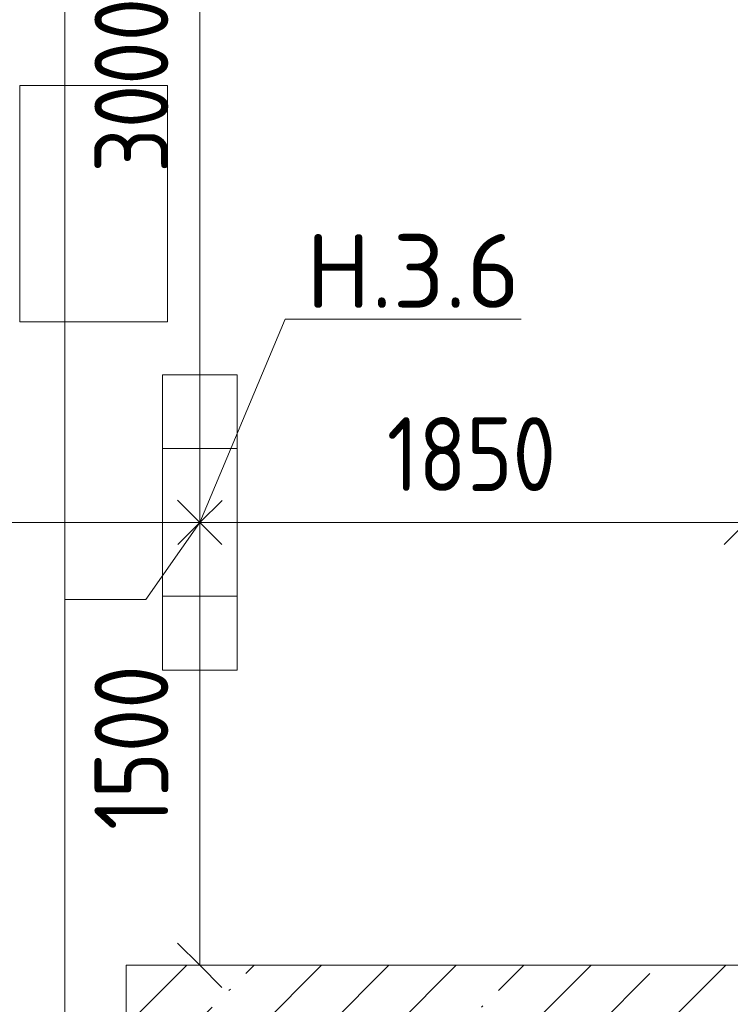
# Model space of a CAD drawing. Header units: millimetres. Extents: x -32229 to 170644, y -13689 to 125138.
# Tile 164 of 208: x 34875 to 37281, y 97808 to 101143. Entities that reach past the tile are written whole.
import ezdxf

# ---------------------------------------------------------------- set-up
doc = ezdxf.new("R2010")
doc.units = ezdxf.units.MM
for name, color, linetype, lineweight in [('A-ANNO-DIMS', 7, 'Continuous', 9), ('A-ANNO-DIMS-200', 7, 'Continuous', 9), ('A-ANNO-NOTE', 7, 'Continuous', 18), ('A-DETL-THIN', 7, 'Continuous', 9), ('A-FLOR', 7, 'Continuous', 18), ('A-WALL', 7, 'Continuous', 18), ('A-WALL-PATT', 7, 'Continuous', 40), ('G-ANNO-TEXT', 7, 'Continuous', 9)]:
    doc.layers.add(name, color=color, linetype=linetype, lineweight=lineweight)
doc.layers.add('A-DETL', color=7, linetype='Continuous', lineweight=9, true_color=0x00a600)
doc.styles.add('GOST Common_6', font='GOST_Common.ttf', dxfattribs={"width": 0.9, "height": 250})
doc.styles.add('ISOCPEUR', font='isocpeur.ttf', dxfattribs={"height": 250})
doc.dimstyles.new('ГОСТ_2_5_мм2_1', dxfattribs={"dimscale": 304.8, "dimtxt": 251.428749, "dimasz": 0.492126, "dimexe": 0.492126, "dimexo": 0.656168, "dimgap": 0.098425, "dimtad": 1, "dimdec": 0, "dimdsep": 46, "dimtxsty": 'GOST Common_6', "dimblk1": 'OBLIQUE', "dimblk2": 'OBLIQUE', "dimsah": 1, "dimcen": 0.09, "dimazin": 2, "dimtfac": 1, "dimtdec": 4, "dimtix": 1, "dimtmove": 0, "dimatfit": 3, "dimfxl": 1, "dimtvp": 1, "dimtolj": 1, "dimtzin": 0, "dimarcsym": 2})
pattern_1 = [(45, (0, 0), (-228.0985, 228.0985), []), (45, (228.1, 0), (-228.0985, 228.0985), [403.225, -80.645, 6.706, -73.939])]

# ---------------------------------------------------------------- blocks, each defined once
blk = doc.blocks.new('Наметкина 10_РД_АР_П_rvt-1--01 ЭО')
at = {"layer": 'A-WALL-PATT', "lineweight": 5, "true_color": 0xaaaaaa}
h = blk.add_hatch(dxfattribs=at)
h.set_pattern_fill('FP_1', color=253, style=0, pattern_type=2)
h.set_pattern_definition(pattern_1)
h.paths.add_polyline_path([(35235.3, 89850), (35485.3, 89850), (35485.3, 96200), (35235.3, 96200), (35235.3, 91400)])
h.paths.add_polyline_path([(35485.3, 97400), (35485.3, 97940), (35235.3, 97940), (35235.3, 97400)])
h = blk.add_hatch(dxfattribs=at)
h.set_pattern_fill('FP_1', color=253, style=0, pattern_type=2)
h.set_pattern_definition(pattern_1)
h.paths.add_polyline_path([(40795.3, 97690), (41135.3, 97690), (41135.3, 97940), (35485.3, 97940), (35485.3, 97690), (40636.6, 97690)])
at = {"layer": 'A-FLOR', "color": 253, "lineweight": 13, "true_color": 0xaaaaaa}
for p, q in [((35375.3, 100920), (34875.3, 100920)), ((34875.3, 100920), (34875.3, 100120)), ((35375.3, 100120), (35375.3, 100920)), ((34875.3, 100120), (35375.3, 100120))]:
    blk.add_line(p, q, dxfattribs=at)
at = {"layer": 'A-WALL', "color": 253, "lineweight": 13, "true_color": 0xaaaaaa}
for p, q in [((35235.3, 97940), (35235.3, 97400)), ((35485.3, 97940), (35235.3, 97940)), ((37685.3, 97940), (35485.3, 97940))]:
    blk.add_line(p, q, dxfattribs=at)
blk = doc.blocks.new('DIMBLOCK333--01 ЭО')
at = {"layer": 'A-ANNO-DIMS-200'}
for p, q in [((32985, 99345.8), (32985, 99589.7)), ((35485, 99345.8), (35485, 99589.7)), ((32985, 99439.7), (33060, 99514.7)), ((35485, 99439.7), (35560, 99514.7)), ((32985, 99439.7), (32910, 99364.7)), ((32985, 99439.7), (35485, 99439.7)), ((32985, 99439.7), (32985, 99345.8)), ((35485, 99439.7), (35410, 99364.7)), ((35485, 99439.7), (35485, 99345.8))]:
    blk.add_line(p, q, dxfattribs=at)
at = {"layer": 'A-ANNO-DIMS-200', "color": 0, "insert": (33919.6, 99796.4), "char_height": 250, "width": 756.843, "attachment_point": 1, "line_spacing_factor": 1.022761, "style": 'GOST Common_6'}
blk.add_mtext('2500', dxfattribs=at)
blk = doc.blocks.new('_Oblique')
at = {"color": 0, "linetype": 'ByBlock', "lineweight": -2}
blk.add_line((-0.5, -0.5), (0.5, 0.5), dxfattribs=at)
blk = doc.blocks.new('DIMBLOCK334--01 ЭО')
at = {"layer": 'A-ANNO-DIMS-200'}
for p, q in [((35485, 99345.8), (35485, 99589.7)), ((37335.3, 99345.8), (37335.3, 99589.7)), ((35485, 99439.7), (35560, 99514.7)), ((37335.3, 99439.7), (37410.3, 99514.7)), ((35485, 99439.7), (35410, 99364.7)), ((35485, 99439.7), (37335.3, 99439.7)), ((35485, 99439.7), (35485, 99345.8)), ((37335.3, 99439.7), (37260.3, 99364.7)), ((37335.3, 99439.7), (37335.3, 99345.8))]:
    blk.add_line(p, q, dxfattribs=at)
at = {"layer": 'A-ANNO-DIMS-200', "color": 0, "insert": (36118.2, 99796.4), "char_height": 250, "width": 700.591, "attachment_point": 1, "line_spacing_factor": 1.022761, "style": 'GOST Common_6'}
blk.add_mtext('1850', dxfattribs=at)
blk = doc.blocks.new('DIMBLOCK335--01 ЭО')
at = {"layer": 'A-ANNO-DIMS-200'}
for p, q in [((35484.7, 102440), (35409.7, 102515)), ((35390.8, 102440), (35634.7, 102440)), ((35484.7, 102440), (35390.8, 102440)), ((35484.7, 102440), (35484.7, 99440)), ((35484.7, 102440), (35559.7, 102365)), ((35484.7, 99440), (35409.7, 99515)), ((35390.8, 99440), (35634.7, 99440)), ((35484.7, 99440), (35390.8, 99440)), ((35484.7, 99440), (35559.7, 99365))]:
    blk.add_line(p, q, dxfattribs=at)
at = {"layer": 'A-ANNO-DIMS-200', "color": 0, "insert": (35128, 100624.7), "char_height": 250, "width": 756.843, "attachment_point": 1, "rotation": 90, "line_spacing_factor": 1.022761, "style": 'GOST Common_6'}
blk.add_mtext('3000', dxfattribs=at)
blk = doc.blocks.new('DIMBLOCK336--01 ЭО')
at = {"layer": 'A-ANNO-DIMS-200'}
for p, q in [((35484.7, 99440), (35409.7, 99515)), ((35390.8, 99440), (35634.7, 99440)), ((35484.7, 99440), (35390.8, 99440)), ((35484.7, 99440), (35484.7, 97940)), ((35484.7, 99440), (35559.7, 99365)), ((35484.7, 97940), (35409.7, 98015)), ((35390.8, 97940), (35634.7, 97940)), ((35484.7, 97940), (35390.8, 97940)), ((35484.7, 97940), (35559.7, 97865))]:
    blk.add_line(p, q, dxfattribs=at)
at = {"layer": 'A-ANNO-DIMS-200', "color": 0, "insert": (35128, 98398.1), "char_height": 250, "width": 700.591, "attachment_point": 1, "rotation": 90, "line_spacing_factor": 1.022761, "style": 'GOST Common_6'}
blk.add_mtext('1500', dxfattribs=at)

msp = doc.modelspace()

# ---------------------------------------------------------------- linework, layer by layer
at = {"layer": 'A-ANNO-NOTE', "color": 1, "lineweight": 9, "true_color": 0xff0000}
for p, q in [((35358.7, 98940), (35358.7, 99940)), ((35358.7, 99940), (35611.4, 99940)), ((35611.4, 99940), (35611.4, 98940)), ((35358.7, 99690), (35611.4, 99690)), ((35611.4, 99190), (35358.7, 99190)), ((35611.4, 98940), (35358.7, 98940))]:
    msp.add_line(p, q, dxfattribs=at)
at = {"layer": 'A-DETL', "color": 1, "true_color": 0xff0000}
for p, q in [((35027.8, 96840), (35027.8, 113805)), ((35485, 99439.7), (35302.1, 99178.5)), ((35302.1, 99178.5), (35027.8, 99178.5))]:
    msp.add_line(p, q, dxfattribs=at)
at = {"layer": 'A-DETL-THIN'}
for q in [(35485, 99439.7), (36573.3, 100128.4)]:
    msp.add_line((35773.3, 100128.4), q, dxfattribs=at)

# ---------------------------------------------------------------- block references
at = {"lineweight": 5}
msp.add_blockref('Наметкина 10_РД_АР_П_rvt-1--01 ЭО', (0, 0), dxfattribs=at)

# ---------------------------------------------------------------- texts
at = {"layer": 'G-ANNO-TEXT', "insert": (35843.1, 100417), "char_height": 250, "width": 742, "attachment_point": 1, "line_spacing_factor": 1.139951, "style": 'ISOCPEUR'}
msp.add_mtext('\\pt600,1200,1800,2400,3000,3600,4200,4800,5400,6000,6600,7200,7800,8400,9000,9600,10200,10800,11400,12000,12600,13200,13800,14400,15000,15600,16200,16800,17400,18000,18600,19200;Н.3.6', dxfattribs=at)

# ---------------------------------------------------------------- dimensions: what is measured, and where the dimension line sits
at = {"layer": 'A-ANNO-DIMS'}
for base, p1, p2, override, picture, middle in [((35484.7, 99440), (35590.8, 102440), (35590.8, 99440), {"dimpost": '<>', "dimfxl": 3000}, 'DIMBLOCK335--01 ЭО', (35329.7, 100940)), ((35484.7, 97940), (35590.8, 99440), (35590.8, 97940), {"dimpost": '<>', "dimfxl": 1500.010179}, 'DIMBLOCK336--01 ЭО', (35329.7, 98690))]:
    dim = msp.add_linear_dim(base=base, p1=p1, p2=p2, angle=90, dimstyle='ГОСТ_2_5_мм2_1', override=override, dxfattribs=at)
    dim.commit()
    dim.dimension.update_dxf_attribs({"geometry": picture, "text_midpoint": middle})
for base, p1, p2, override, picture, middle in [((35485, 99439.7), (32985, 99545.8), (35485, 99545.8), {"dimpost": '<>', "dimfxl": 2500}, 'DIMBLOCK333--01 ЭО', (34235, 99594.7)), ((37335.3, 99439.7), (35485, 99545.8), (37335.3, 99545.8), {"dimpost": '<>', "dimfxl": 1850.311237}, 'DIMBLOCK334--01 ЭО', (36410.1, 99594.7))]:
    dim = msp.add_linear_dim(base=base, p1=p1, p2=p2, dimstyle='ГОСТ_2_5_мм2_1', override=override, dxfattribs=at)
    dim.commit()
    dim.dimension.update_dxf_attribs({"geometry": picture, "text_midpoint": middle})

doc.saveas('drawing.dxf')
